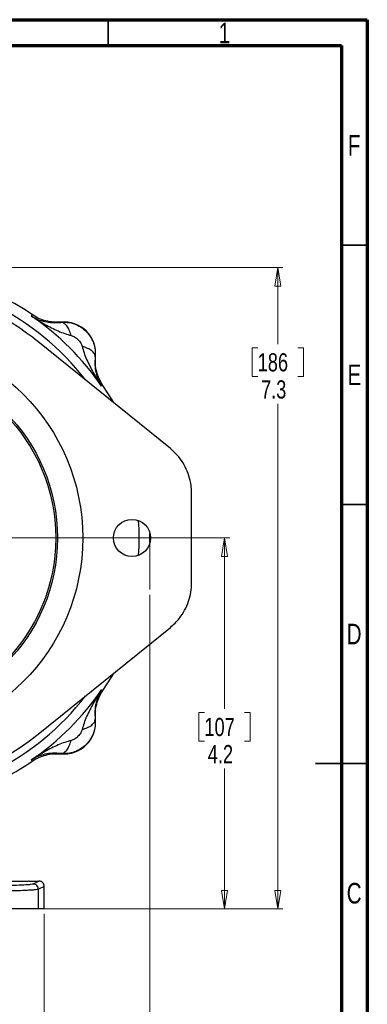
# Model space of a CAD drawing. Header units: inches. Extents: x 0.6 to 16.3, y 0.2 to 11.5.
# Tile 16 of 16: x 13.7 to 16.3, y 4 to 11.5. Entities that reach past the tile are written whole.
import ezdxf

# ---------------------------------------------------------------- set-up
doc = ezdxf.new("R2010")
doc.units = ezdxf.units.IN
doc.header["$MEASUREMENT"] = 0
doc.linetypes.add('CENTERX2', pattern=[0.8, 0.5, -0.1, 0.1, -0.1])
doc.styles.add('SLDTEXTSTYLE0', font='TXT', dxfattribs={"width": 0.75})
doc.dimstyles.new('SLDDIMSTYLE0', dxfattribs={"dimtxt": 0.137795, "dimasz": 0.14, "dimexe": 0, "dimexo": 0.0625, "dimgap": 0.034449, "dimtad": 0, "dimtih": 1, "dimtoh": 1, "dimdec": 1, "dimlfac": 1.5, "dimrnd": 1e-09, "dimzin": 12, "dimdsep": 46, "dimtxsty": 'SLDTEXTSTYLE0', "dimblk1": 'CLOSED', "dimblk2": 'CLOSED', "dimsah": 1, "dimcen": 0.09, "dimadec": 0, "dimazin": 3, "dimtfac": 1, "dimtdec": 1, "dimtofl": 0, "dimtmove": 0, "dimatfit": 3, "dimldrblk": 'CLOSED', "dimfxl": 0, "dimfrac": 2, "dimtolj": 1, "dimtzin": 12, "dimarcsym": 0})
doc.dimstyles.new('SLDDIMSTYLE1', dxfattribs={"dimtxt": 0.137795, "dimasz": 0.14, "dimexe": 0, "dimexo": 0.0625, "dimgap": 0.034449, "dimtad": 0, "dimdec": 1, "dimlfac": 1.5, "dimrnd": 1e-09, "dimzin": 12, "dimdsep": 46, "dimtxsty": 'SLDTEXTSTYLE0', "dimblk1": 'CLOSED', "dimblk2": 'CLOSED', "dimsah": 1, "dimcen": 0.09, "dimadec": 0, "dimazin": 3, "dimtfac": 1, "dimtdec": 1, "dimtofl": 0, "dimtmove": 0, "dimatfit": 3, "dimldrblk": 'CLOSED', "dimfxl": 0, "dimfrac": 2, "dimtolj": 1, "dimtzin": 12, "dimarcsym": 0})
doc.dimstyles.new('SLDDIMSTYLE4', dxfattribs={"dimtxt": 0.137795, "dimasz": 0.14, "dimexe": 0, "dimexo": 0.0625, "dimgap": 0.034449, "dimtad": 0, "dimtih": 1, "dimtoh": 1, "dimdec": 1, "dimlfac": 1.5, "dimrnd": 1e-09, "dimzin": 12, "dimdsep": 46, "dimtxsty": 'SLDTEXTSTYLE0', "dimblk1": 'CLOSED', "dimblk2": 'CLOSED', "dimsah": 1, "dimcen": 0.09, "dimadec": 0, "dimazin": 3, "dimtfac": 1, "dimtofl": 0, "dimtmove": 0, "dimatfit": 3, "dimldrblk": 'CLOSED', "dimfxl": 0, "dimfrac": 2, "dimtolj": 1, "dimtzin": 12, "dimarcsym": 0})

# ---------------------------------------------------------------- blocks, each defined once
blk = doc.blocks.new('_Closed')
at = {"color": 0, "linetype": 'ByBlock', "lineweight": -2}
for p, q in [((-1, 0.166667), (0, 0)), ((-1, 0.166667), (-1, -0.166667)), ((0, 0), (-1, -0.166667)), ((0, 0), (-1, 0))]:
    blk.add_line(p, q, dxfattribs=at)
blk = doc.blocks.new('_D')
at = {"color": 7, "linetype": 'Continuous', "lineweight": 0}
for p, q in [((13.5667, 9.6132), (15.6981, 9.6132)), ((15.6587, 9.6132), (15.6587, 9.0321)), ((15.506, 9.0041), (15.464, 9.0041)), ((15.464, 9.0041), (15.464, 8.7853)), ((15.8115, 9.0041), (15.8534, 9.0041)), ((15.8534, 9.0041), (15.8534, 8.7853)), ((15.464, 8.7853), (15.506, 8.7853)), ((15.8534, 8.7853), (15.8115, 8.7853)), ((15.6587, 4.7435), (15.6587, 8.5792)), ((13.8803, 4.7435), (15.6981, 4.7435))]:
    blk.add_line(p, q, dxfattribs=at)
at = {"color": 7, "linetype": 'Continuous', "lineweight": 18, "xscale": 0.14, "yscale": 0.14}
for p, rotation in [((15.6587, 9.6132), 90.00000000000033), ((15.6587, 4.7435), 270.0000000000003)]:
    blk.add_blockref('_Closed', p, dxfattribs=dict(at, rotation=rotation))
at = {"color": 7, "linetype": 'Continuous', "lineweight": 18, "char_height": 0.1378, "attachment_point": 1, "style": 'SLDTEXTSTYLE0'}
for s, insert in [('186', (15.506, 8.9629)), ('7.3', (15.5315, 8.7568))]:
    blk.add_mtext(s, dxfattribs=dict(at, insert=insert))
blk = doc.blocks.new('_D_1')
at = {"color": 7, "linetype": 'Continuous', "lineweight": 0}
for p, q in [((14.6881, 7.1282), (14.6881, 3.2474)), ((11.8015, 5.0505), (11.8015, 3.2474)), ((12.5796, 3.4853), (12.5376, 3.4853)), ((12.5376, 3.4853), (12.5376, 3.2665)), ((12.885, 3.4853), (12.927, 3.4853)), ((12.927, 3.4853), (12.927, 3.2665)), ((11.8015, 3.2868), (12.4168, 3.2868)), ((12.5376, 3.2665), (12.5796, 3.2665)), ((12.927, 3.2665), (12.885, 3.2665)), ((14.6881, 3.2868), (13.0478, 3.2868))]:
    blk.add_line(p, q, dxfattribs=at)
at = {"color": 7, "linetype": 'Continuous', "lineweight": 18, "xscale": 0.14, "yscale": 0.14}
for p, rotation in [((11.8015, 3.2868), 179.9999999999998), ((14.6881, 3.2868), 359.9999999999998)]:
    blk.add_blockref('_Closed', p, dxfattribs=dict(at, rotation=rotation))
at = {"color": 7, "linetype": 'Continuous', "lineweight": 18, "char_height": 0.1378, "attachment_point": 1, "style": 'SLDTEXTSTYLE0'}
for s, insert in [('110', (12.5796, 3.4441)), ('4.3', (12.6051, 3.238))]:
    blk.add_mtext(s, dxfattribs=dict(at, insert=insert))
blk = doc.blocks.new('_D_5')
at = {"color": 7, "linetype": 'Continuous', "lineweight": 0}
for p, q in [((11.8015, 5.0505), (11.8015, 3.6877)), ((13.8848, 4.7041), (13.8848, 3.6877)), ((13.0386, 3.9255), (12.9966, 3.9255)), ((12.9966, 3.9255), (12.9966, 3.7068)), ((13.2422, 3.9255), (13.2842, 3.9255)), ((13.2842, 3.9255), (13.2842, 3.7068)), ((11.8015, 3.7271), (12.8758, 3.7271)), ((12.9966, 3.7068), (13.0386, 3.7068)), ((13.2842, 3.7068), (13.2422, 3.7068)), ((13.8848, 3.7271), (13.405, 3.7271))]:
    blk.add_line(p, q, dxfattribs=at)
at = {"color": 7, "linetype": 'Continuous', "lineweight": 18, "xscale": 0.14, "yscale": 0.14, "rotation": 180.0000000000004}
blk.add_blockref('_Closed', (11.8015, 3.7271), dxfattribs=at)
at = {"color": 7, "linetype": 'Continuous', "lineweight": 18, "xscale": 0.14, "yscale": 0.14}
blk.add_blockref('_Closed', (13.8848, 3.7271), dxfattribs=at)
at = {"color": 7, "linetype": 'Continuous', "lineweight": 18, "char_height": 0.1378, "attachment_point": 1, "style": 'SLDTEXTSTYLE0'}
for s, insert in [('79', (13.0386, 3.8844)), ('3.1', (13.0132, 3.6782))]:
    blk.add_mtext(s, dxfattribs=dict(at, insert=insert))
blk = doc.blocks.new('_D_6')
at = {"color": 7, "linetype": 'Continuous', "lineweight": 0}
for p, q in [((13.203, 7.5599), (15.2933, 7.5599)), ((15.2539, 7.5599), (15.2539, 6.2624)), ((15.1012, 6.2344), (15.0592, 6.2344)), ((15.0592, 6.2344), (15.0592, 6.0157)), ((15.4067, 6.2344), (15.4487, 6.2344)), ((15.4487, 6.2344), (15.4487, 6.0157)), ((15.0592, 6.0157), (15.1012, 6.0157)), ((15.4487, 6.0157), (15.4067, 6.0157)), ((15.2539, 4.7435), (15.2539, 5.8095)), ((13.8803, 4.7435), (15.2933, 4.7435))]:
    blk.add_line(p, q, dxfattribs=at)
at = {"color": 7, "linetype": 'Continuous', "lineweight": 18, "xscale": 0.14, "yscale": 0.14}
for p, rotation in [((15.2539, 7.5599, 7.6133), 90.00000000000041), ((15.2539, 4.7435, 7.6133), 270.0000000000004)]:
    blk.add_blockref('_Closed', p, dxfattribs=dict(at, rotation=rotation))
at = {"color": 7, "linetype": 'Continuous', "lineweight": 18, "char_height": 0.1378, "attachment_point": 1, "style": 'SLDTEXTSTYLE0'}
for s, insert in [('107', (15.1012, 6.1933)), ('4.2', (15.1267, 5.9871))]:
    blk.add_mtext(s, dxfattribs=dict(at, insert=insert))

msp = doc.modelspace()

# ---------------------------------------------------------------- linework, layer by layer
at = {"color": 7, "linetype": 'Continuous', "lineweight": 70}
for p, q in [((0.5906, 11.4961), (16.3386, 11.4961)), ((16.3386, 11.4961), (16.3386, 0.1969)), ((0.7874, 11.2992), (16.1417, 11.2992)), ((16.1417, 11.2992), (16.1417, 0.3937))]:
    msp.add_line(p, q, dxfattribs=at)
at = {"color": 7, "linetype": 'Continuous', "lineweight": 35}
for p, q in [((14.3701, 11.2992), (14.3701, 11.4961)), ((16.1417, 9.7835), (16.3386, 9.7835)), ((16.1417, 7.815), (16.3386, 7.815)), ((16.3386, 5.8465), (15.9449, 5.8465)), ((16.1417, 5.8465), (16.3386, 5.8465))]:
    msp.add_line(p, q, dxfattribs=at)
at = {"color": 7, "linetype": 'Continuous', "lineweight": 25}
for p, q in [((13.7889, 9.2444), (13.7906, 9.25)), ((13.7906, 9.25), (13.7924, 9.2558)), ((14.0115, 9.1972), (14.0116, 9.1993)), ((14.8426, 8.2388), (13.8374, 9.0516)), ((14.2742, 8.9367), (14.2721, 8.9366)), ((14.3249, 8.7157), (14.3193, 8.714)), ((14.3307, 8.7175), (14.3249, 8.7157)), ((15.0043, 7.2196), (15.0043, 7.9002)), ((14.6878, 7.5256), (14.6878, 7.5942)), ((13.8396, 6.0699), (14.8426, 6.8809)), ((14.3193, 6.4058), (14.3249, 6.4041)), ((14.3249, 6.4041), (14.3307, 6.4023)), ((14.2721, 6.1832), (14.2742, 6.183)), ((14.0116, 5.9205), (14.0115, 5.9226)), ((13.7906, 5.8698), (13.7889, 5.8754)), ((13.7924, 5.864), (13.7906, 5.8698)), ((13.7705, 4.9531), (13.7705, 4.9532)), ((13.7705, 4.9531), (13.8448, 4.9531)), ((13.8448, 4.9531), (13.801, 4.9313)), ((13.8848, 4.9132), (13.8409, 4.8913)), ((13.8409, 4.7435), (13.8409, 4.8913)), ((13.8848, 4.7435), (13.8848, 4.9132)), ((13.8848, 4.7435), (13.8409, 4.7435))]:
    msp.add_line(p, q, dxfattribs=at)
at = {"color": 7, "linetype": 'CENTERX2', "lineweight": 18}
msp.add_line((14.6881, 7.5599), (14.6881, 7.1675), dxfattribs=at)
at = {"color": 7, "linetype": 'Continuous', "lineweight": 25, "flags": 128}
for points in [[(14.4134, 8.5858), (14.4003, 8.6083), (14.3307, 8.7175)], [(14.3307, 6.4023), (14.4003, 6.5114), (14.4134, 6.5339)]]:
    msp.add_lwpolyline(points, dxfattribs=at)
at = {"color": 7, "linetype": 'Continuous', "lineweight": 25}
for centre, radius in [((12.6348, 7.5599), 1.5428), ((12.6348, 7.5599), 1.3507), ((12.6348, 7.5599), 1.3373), ((14.5515, 7.5599), 0.1406)]:
    msp.add_circle(centre, radius, dxfattribs=at)
for centre, radius, start, end in [((12.6348, 7.5599), 2.0533, 55.68388, 124.31612), ((12.6348, 7.5599), 2.0419, 34.41629, 55.58371), ((14.0344, 8.9595), 0.2409, 354.58105, 95.41895), ((12.6348, 7.5599), 2.0419, 304.41629, 325.58371), ((14.0344, 6.1603), 0.2409, 264.58105, 5.41895), ((12.6348, 7.5599), 1.9161, 231.0407, 308.9593), ((12.6348, 7.5599), 2.0533, 297.87351, 304.31612)]:
    msp.add_arc(centre, radius, start, end, dxfattribs=at)
at = {"color": 8, "linetype": 'Continuous', "lineweight": 25}
for start, end in [(37.50477, 142.49523), (356.17395, 3.82605), (217.50477, 322.49523)]:
    msp.add_arc((12.6348, 7.5599), 1.9709, start, end, dxfattribs=at)
at = {"color": 7, "linetype": 'Continuous', "lineweight": 25}
for points, knots in [([(13.8374, 9.0516), (13.7802, 9.0948), (13.6657, 9.1813), (13.4769, 9.2856), (13.2787, 9.3699), (13.0719, 9.4304), (12.8597, 9.4677), (12.6447, 9.4812), (12.4296, 9.4699), (12.2171, 9.4348), (12.0076, 9.3759), (11.8046, 9.2916), (11.6094, 9.1851), (11.4912, 9.0961), (11.4322, 9.0516)], [0, 0, 0, 0, 0.0826137, 0.1654907, 0.2481043, 0.330719, 0.4135972, 0.4962117, 0.5788024, 0.6616566, 0.7442475, 0.8294021, 0.9148454, 1, 1, 1, 1]), ([(13.7889, 9.2444), (13.8069, 9.2327), (13.8402, 9.2111), (13.8904, 9.1819), (13.9395, 9.1556), (13.9898, 9.132), (14.0399, 9.1117), (14.0738, 9.1022), (14.0902, 9.0976)], [0, 0, 0, 0, 0.19318, 0.356797, 0.521525, 0.692294, 0.851579, 1, 1, 1, 1]), ([(13.7889, 9.2444), (13.8046, 9.2357), (13.8357, 9.2184), (13.8889, 9.2022), (13.946, 9.1928), (13.99, 9.1958), (14.0115, 9.1972)], [0, 0, 0, 0, 0.258217, 0.513607, 0.762183, 1, 1, 1, 1]), ([(14.0116, 9.1993), (13.9924, 9.1985), (13.9539, 9.1968), (13.8968, 9.2072), (13.8418, 9.2257), (13.8088, 9.2458), (13.7924, 9.2558)], [0, 0, 0, 0, 0.249964, 0.499991, 0.750023, 1, 1, 1, 1]), ([(14.0115, 9.1972), (14.0286, 9.1979), (14.0631, 9.1992), (14.1144, 9.1869), (14.1627, 9.1639), (14.2051, 9.1301), (14.2389, 9.0877), (14.2618, 9.0395), (14.2741, 8.9882), (14.2728, 8.9537), (14.2721, 8.9366)], [0, 0, 0, 0, 0.122265, 0.246299, 0.37225, 0.500259, 0.627909, 0.753654, 0.877635, 1, 1, 1, 1]), ([(14.0902, 9.0976), (14.0854, 9.1119), (14.0758, 9.1405), (14.0559, 9.1724), (14.0338, 9.1935), (14.019, 9.196), (14.0115, 9.1972)], [0, 0, 0, 0, 0.2501448, 0.5000446, 0.7500237, 1, 1, 1, 1]), ([(14.0902, 9.0976), (14.0987, 9.0945), (14.1174, 9.0875), (14.1418, 9.0669), (14.1625, 9.0424), (14.1694, 9.0238), (14.1726, 9.0153)], [0, 0, 0, 0, 0.227429, 0.50028, 0.772715, 1, 1, 1, 1]), ([(14.1726, 9.0153), (14.1771, 8.9989), (14.1867, 8.9649), (14.2069, 8.9148), (14.2305, 8.8646), (14.2568, 8.8154), (14.2861, 8.7652), (14.3076, 8.732), (14.3193, 8.714)], [0, 0, 0, 0, 0.148718, 0.307894, 0.478685, 0.643425, 0.80693, 1, 1, 1, 1]), ([(14.2721, 8.9366), (14.2709, 8.9441), (14.2685, 8.9589), (14.2473, 8.981), (14.2154, 9.0008), (14.1868, 9.0104), (14.1726, 9.0153)], [0, 0, 0, 0, 0.250145, 0.500045, 0.750024, 1, 1, 1, 1]), ([(14.2721, 8.9366), (14.2707, 8.9151), (14.2677, 8.871), (14.2771, 8.8139), (14.2933, 8.7607), (14.3106, 8.7296), (14.3193, 8.714)], [0, 0, 0, 0, 0.238224, 0.486601, 0.742105, 1, 1, 1, 1]), ([(14.3307, 8.7175), (14.3207, 8.7339), (14.3006, 8.7668), (14.2821, 8.8219), (14.2717, 8.879), (14.2734, 8.9175), (14.2742, 8.9367)], [0, 0, 0, 0, 0.249977, 0.500009, 0.750036, 1, 1, 1, 1]), ([(15.0043, 7.9002), (15.0037, 7.9164), (15.0027, 7.949), (14.9928, 8.005), (14.9731, 8.0676), (14.9396, 8.1321), (14.8964, 8.1909), (14.8607, 8.2227), (14.8426, 8.2388)], [0, 0, 0, 0, 0.125316, 0.252224, 0.438797, 0.63078, 0.812882, 1, 1, 1, 1]), ([(14.8426, 6.8809), (14.8549, 6.8915), (14.8795, 6.9128), (14.9169, 6.9557), (14.9532, 7.0104), (14.9823, 7.077), (15.0008, 7.1476), (15.0031, 7.1954), (15.0043, 7.2196)], [0, 0, 0, 0, 0.125316, 0.252224, 0.438797, 0.63078, 0.812882, 1, 1, 1, 1]), ([(14.3193, 6.4058), (14.3076, 6.3878), (14.286, 6.3545), (14.2568, 6.3043), (14.2305, 6.2552), (14.2069, 6.2049), (14.1866, 6.1548), (14.1771, 6.1209), (14.1726, 6.1045)], [0, 0, 0, 0, 0.193204, 0.356778, 0.521498, 0.692272, 0.851572, 1, 1, 1, 1]), ([(14.3193, 6.4058), (14.3106, 6.3901), (14.2933, 6.359), (14.2771, 6.3058), (14.2677, 6.2487), (14.2707, 6.2047), (14.2721, 6.1832)], [0, 0, 0, 0, 0.258198, 0.513575, 0.762166, 1, 1, 1, 1]), ([(14.2742, 6.183), (14.2734, 6.2023), (14.2717, 6.2408), (14.2821, 6.2979), (14.3006, 6.3529), (14.3207, 6.3858), (14.3307, 6.4023)], [0, 0, 0, 0, 0.249964, 0.499991, 0.750023, 1, 1, 1, 1]), ([(14.2721, 6.1832), (14.2728, 6.166), (14.2741, 6.1316), (14.2618, 6.0802), (14.2388, 6.032), (14.2051, 5.9896), (14.1627, 5.9558), (14.1144, 5.9329), (14.063, 5.9206), (14.0286, 5.9219), (14.0115, 5.9226)], [0, 0, 0, 0, 0.122429, 0.24646, 0.372242, 0.499916, 0.627952, 0.753884, 0.87785, 1, 1, 1, 1]), ([(14.1726, 6.1045), (14.1869, 6.1093), (14.2155, 6.1189), (14.2473, 6.1388), (14.2684, 6.1608), (14.2709, 6.1757), (14.2721, 6.1832)], [0, 0, 0, 0, 0.250145, 0.500044, 0.750023, 1, 1, 1, 1]), ([(14.1726, 6.1045), (14.1694, 6.096), (14.1624, 6.0773), (14.1418, 6.0529), (14.1174, 6.0322), (14.0987, 6.0253), (14.0902, 6.0221)], [0, 0, 0, 0, 0.227428, 0.499912, 0.772876, 1, 1, 1, 1]), ([(14.0902, 6.0221), (14.0738, 6.0175), (14.0398, 6.008), (13.9897, 5.9877), (13.9395, 5.9642), (13.8903, 5.9379), (13.8401, 5.9086), (13.8069, 5.8871), (13.7889, 5.8754)], [0, 0, 0, 0, 0.148711, 0.307882, 0.47867, 0.643417, 0.806904, 1, 1, 1, 1]), ([(14.0115, 5.9226), (14.019, 5.9238), (14.0338, 5.9261), (14.0559, 5.9474), (14.0757, 5.9793), (14.0854, 6.0079), (14.0902, 6.0221)], [0, 0, 0, 0, 0.250145, 0.500044, 0.750023, 1, 1, 1, 1]), ([(14.0115, 5.9226), (13.99, 5.924), (13.9459, 5.927), (13.8889, 5.9176), (13.8357, 5.9014), (13.8045, 5.8841), (13.7889, 5.8754)], [0, 0, 0, 0, 0.238217, 0.486589, 0.742099, 1, 1, 1, 1]), ([(13.7924, 5.864), (13.8088, 5.874), (13.8418, 5.8941), (13.8968, 5.9126), (13.9539, 5.9229), (13.9924, 5.9213), (14.0116, 5.9205)], [0, 0, 0, 0, 0.249977, 0.500009, 0.750036, 1, 1, 1, 1]), ([(13.7705, 4.9531), (13.7684, 4.9527), (13.7644, 4.9518), (13.7329, 4.9506), (13.6882, 4.9498), (13.6377, 4.9495), (13.6065, 4.9497), (13.5925, 4.9498)], [0, 0, 0, 0, 0.207747, 0.415474, 0.623175, 0.830856, 1, 1, 1, 1]), ([(13.8848, 4.9132), (13.8842, 4.9182), (13.8831, 4.9284), (13.8745, 4.9414), (13.8639, 4.949), (13.8536, 4.9526), (13.8478, 4.953), (13.8448, 4.9531)], [0, 0, 0, 0, 0.240286, 0.483673, 0.722178, 0.856304, 1, 1, 1, 1]), ([(13.801, 4.9313), (13.7956, 4.9299), (13.7849, 4.9273), (13.7332, 4.9236), (13.6576, 4.9202), (13.5581, 4.9172), (13.4391, 4.9147), (13.3045, 4.9129), (13.1593, 4.9118), (13.0589, 4.9116), (13.0087, 4.9116)], [0, 0, 0, 0, 0.1249977, 0.2500387, 0.3750603, 0.5000537, 0.6250391, 0.7500376, 0.8750438, 1, 1, 1, 1]), ([(13.8409, 4.8913), (13.8381, 4.8905), (13.8326, 4.8889), (13.8112, 4.8867), (13.7827, 4.8846), (13.7516, 4.883), (13.7216, 4.8816), (13.6949, 4.8806), (13.6673, 4.8796), (13.6392, 4.8788), (13.6111, 4.878), (13.5659, 4.8769), (13.4998, 4.8755), (13.4081, 4.8741), (13.3114, 4.873), (13.2116, 4.8722), (13.1103, 4.8717), (13.0424, 4.8716), (13.0087, 4.8716)], [0, 0, 0, 0, 0.077662, 0.150997, 0.220004, 0.284683, 0.325405, 0.364201, 0.401072, 0.436018, 0.469038, 0.500132, 0.586982, 0.672416, 0.756434, 0.839037, 0.920226, 1, 1, 1, 1])]:
    msp.add_open_spline(points, degree=3, knots=knots, dxfattribs=at)
for points in [[(13.8409, 4.8913), (13.8403, 4.8965), (13.8391, 4.907), (13.8299, 4.9202), (13.8167, 4.9294), (13.8062, 4.9307), (13.801, 4.9313)], [(13.8409, 4.7435), (13.8378, 4.7435), (13.8316, 4.7435), (13.8055, 4.7435), (13.7676, 4.7435), (13.7173, 4.7435), (13.6558, 4.7435), (13.5839, 4.7435), (13.5028, 4.7435), (13.4138, 4.7435), (13.3184, 4.7435), (13.218, 4.7435), (13.1142, 4.7435), (13.0439, 4.7435), (13.0087, 4.7435)]]:
    msp.add_open_spline(points, degree=3, dxfattribs=at)

# ---------------------------------------------------------------- texts
at = {"color": 7, "linetype": 'Continuous', "lineweight": 0, "char_height": 0.1562, "attachment_point": 2, "style": 'SLDTEXTSTYLE0'}
for s, insert in [('1', (15.2543, 11.4728)), ('F', (16.2385, 10.6191)), ('E', (16.2405, 8.8769)), ('D', (16.2383, 6.9084)), ('C', (16.2385, 4.9399))]:
    msp.add_mtext(s, dxfattribs=dict(at, insert=insert))

# ---------------------------------------------------------------- dimensions: what is measured, and where the dimension line sits
at = {"color": 7, "linetype": 'Continuous', "lineweight": 18}
for base, p1, dimstyle, picture, middle in [((15.6587, 4.7435), (13.5273, 9.6132), 'SLDDIMSTYLE0', '_D', (15.6587, 8.8056)), ((15.2539, 4.7435), (13.1636, 7.5599), 'SLDDIMSTYLE4', '_D_6', (15.2539, 6.0359))]:
    dim = msp.add_linear_dim(base=base, p1=p1, p2=(13.8409, 4.7435), angle=90, dimstyle=dimstyle, dxfattribs=at)
    dim.commit()
    dim.dimension.update_dxf_attribs({"geometry": picture, "text_midpoint": middle, "dimtype": 160})
for base, p1, picture, middle in [((11.8015, 3.2868), (14.6881, 7.1675), '_D_1', (12.7323, 3.2868)), ((11.8015, 3.7271), (13.8848, 4.7435), '_D_5', (13.1404, 3.7271))]:
    dim = msp.add_linear_dim(base=base, p1=p1, p2=(11.8015, 5.0898), dimstyle='SLDDIMSTYLE1', dxfattribs=at)
    dim.commit()
    dim.dimension.update_dxf_attribs({"geometry": picture, "text_midpoint": middle, "dimtype": 160})

doc.saveas('drawing.dxf')
